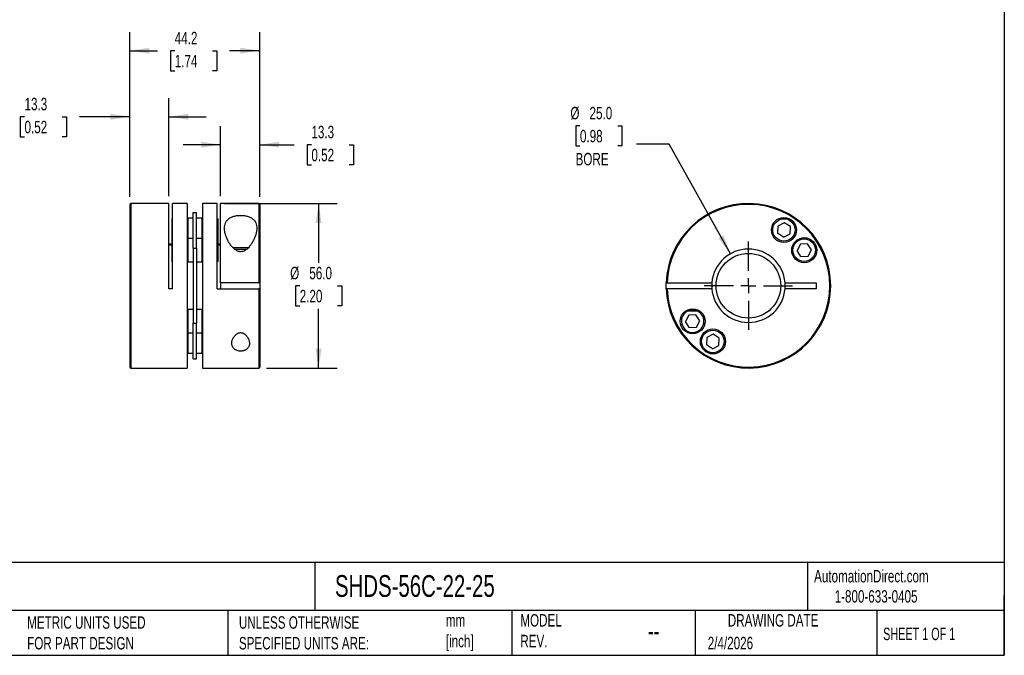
# Model space of a CAD drawing. Header units: millimetres. Extents: x 13 to 546, y 13 to 419.
# Tile 2 of 3: x 211 to 546, y 13 to 229. Entities that reach past the tile are written whole.
import ezdxf

# ---------------------------------------------------------------- set-up
doc = ezdxf.new("R2010")
doc.units = ezdxf.units.MM
doc.header["$LTSCALE"] = 2
doc.linetypes.add('SLD-Center', pattern=[19.05, 15.24, -1.27, 1.27, -1.27])
doc.linetypes.add('SLD-Solid', pattern=[0])
doc.layers.add('CENTER', color=40, linetype='SLD-Center')
doc.layers.add('DIMENSIONS', color=140, linetype='SLD-Solid', lineweight=25)
doc.layers.add('TEXT', color=140, linetype='SLD-Solid', lineweight=25)
doc.styles.add('SLDTEXTSTYLE0', font='TXT', dxfattribs={"width": 0.7})
doc.styles.add('SLDTEXTSTYLE1', font='TXT', dxfattribs={"width": 0.65})
doc.dimstyles.new('SLDDIMSTYLE0', dxfattribs={"dimtxt": 4.316016, "dimasz": 6.604, "dimexe": 0, "dimexo": 0.0625, "dimgap": 1.079004, "dimtad": 0, "dimtih": 1, "dimtoh": 1, "dimdec": 1, "dimrnd": 1e-09, "dimzin": 12, "dimdsep": 46, "dimtxsty": 'SLDTEXTSTYLE0', "dimsah": 1, "dimcen": 0.09, "dimadec": 0, "dimazin": 3, "dimtfac": 1, "dimtdec": 1, "dimtmove": 0, "dimatfit": 0, "dimfxl": 0, "dimfrac": 2, "dimtolj": 1, "dimtzin": 12, "dimarcsym": 0})
doc.dimstyles.new('SLDDIMSTYLE1', dxfattribs={"dimtxt": 4.316016, "dimasz": 6.604, "dimexe": 0, "dimexo": 0.0625, "dimgap": 1.079004, "dimtad": 0, "dimtih": 1, "dimtoh": 1, "dimdec": 1, "dimrnd": 1e-09, "dimzin": 12, "dimdsep": 46, "dimtxsty": 'SLDTEXTSTYLE0', "dimsah": 1, "dimcen": 0.09, "dimadec": 0, "dimazin": 3, "dimtfac": 1, "dimtdec": 1, "dimtofl": 0, "dimtmove": 0, "dimatfit": 3, "dimfxl": 0, "dimfrac": 2, "dimtolj": 1, "dimtzin": 12, "dimarcsym": 0})
doc.dimstyles.new('SLDDIMSTYLE2', dxfattribs={"dimtxt": 4.316016, "dimasz": 6.604, "dimexe": 0, "dimexo": 0.0625, "dimgap": 1.079004, "dimtad": 0, "dimtih": 1, "dimtoh": 1, "dimdec": 1, "dimrnd": 1e-09, "dimzin": 4, "dimdsep": 46, "dimtxsty": 'SLDTEXTSTYLE0', "dimsah": 1, "dimcen": 0.09, "dimadec": 0, "dimazin": 1, "dimtfac": 1, "dimtdec": 1, "dimtofl": 0, "dimtmove": 0, "dimatfit": 3, "dimfxl": 0, "dimfrac": 2, "dimtolj": 1, "dimtzin": 12, "dimarcsym": 0})
doc.dimstyles.new('SLDDIMSTYLE3', dxfattribs={"dimtxt": 4.316016, "dimasz": 6.604, "dimexe": 0, "dimexo": 0.0625, "dimgap": 1.079004, "dimtad": 0, "dimtih": 1, "dimtoh": 1, "dimdec": 1, "dimrnd": 1e-09, "dimzin": 4, "dimdsep": 46, "dimtxsty": 'SLDTEXTSTYLE0', "dimsah": 1, "dimcen": 0, "dimadec": 0, "dimazin": 1, "dimtfac": 1, "dimtdec": 1, "dimtofl": 0, "dimtmove": 0, "dimatfit": 3, "dimfxl": 0, "dimfrac": 2, "dimtolj": 1, "dimtzin": 12, "dimarcsym": 0})

# ---------------------------------------------------------------- blocks, each defined once
blk = doc.blocks.new('_D')
at = {"layer": 'DIMENSIONS'}
for p, q in [((279.53, 169.02), (279.53, 192.83)), ((292.83, 168.72), (292.83, 192.83)), ((279.53, 186.48), (266.83, 186.48)), ((292.83, 186.48), (304.56, 186.48)), ((310.41, 186.48), (308.96, 186.48)), ((308.96, 186.48), (308.96, 179.62)), ((323.23, 186.48), (324.68, 186.48)), ((324.68, 186.48), (324.68, 179.62)), ((308.96, 179.62), (310.41, 179.62)), ((324.68, 179.62), (323.23, 179.62))]:
    blk.add_line(p, q, dxfattribs=at)
for points in [[(279.53, 186.48), (272.92, 187.5), (272.92, 185.47)], [(292.83, 186.48), (299.43, 185.47), (299.43, 187.5)]]:
    blk.add_solid(points, dxfattribs=at)
at = {"layer": 'DIMENSIONS', "char_height": 4.233, "attachment_point": 1, "style": 'SLDTEXTSTYLE0'}
for s, insert in [('13.3', (310.41, 192.91)), ('0.52', (310.41, 185.08))]:
    blk.add_mtext(s, dxfattribs=dict(at, insert=insert))
blk = doc.blocks.new('_D_1')
at = {"layer": 'DIMENSIONS'}
for p, q in [((248.63, 168.72), (248.63, 202.35)), ((261.93, 169.02), (261.93, 202.35)), ((212.82, 196), (211.37, 196)), ((211.37, 196), (211.37, 189.14)), ((225.65, 196), (227.1, 196)), ((227.1, 196), (227.1, 189.14)), ((248.63, 196), (231.49, 196)), ((261.93, 196), (274.63, 196)), ((211.37, 189.14), (212.82, 189.14)), ((227.1, 189.14), (225.65, 189.14))]:
    blk.add_line(p, q, dxfattribs=at)
for points in [[(248.63, 196), (242.02, 197.02), (242.02, 194.99)], [(261.93, 196), (268.53, 194.99), (268.53, 197.02)]]:
    blk.add_solid(points, dxfattribs=at)
at = {"layer": 'DIMENSIONS', "char_height": 4.233, "attachment_point": 1, "style": 'SLDTEXTSTYLE0'}
for s, insert in [('13.3', (212.82, 202.43)), ('0.52', (212.82, 194.6))]:
    blk.add_mtext(s, dxfattribs=dict(at, insert=insert))
blk = doc.blocks.new('_D_2')
at = {"layer": 'DIMENSIONS'}
for p, q in [((248.63, 168.72), (248.63, 224.82)), ((292.83, 168.72), (292.83, 224.82)), ((248.63, 218.47), (258.06, 218.47)), ((263.91, 218.47), (262.46, 218.47)), ((262.46, 218.47), (262.46, 211.61)), ((276.73, 218.47), (278.18, 218.47)), ((278.18, 218.47), (278.18, 211.61)), ((292.83, 218.47), (282.58, 218.47)), ((262.46, 211.61), (263.91, 211.61)), ((278.18, 211.61), (276.73, 211.61))]:
    blk.add_line(p, q, dxfattribs=at)
for points in [[(248.63, 218.47), (255.23, 217.46), (255.23, 219.49)], [(292.83, 218.47), (286.22, 219.49), (286.22, 217.46)]]:
    blk.add_solid(points, dxfattribs=at)
at = {"layer": 'DIMENSIONS', "char_height": 4.233, "attachment_point": 1, "style": 'SLDTEXTSTYLE0'}
for s, insert in [('44.2', (263.91, 224.89)), ('1.74', (263.91, 217.07))]:
    blk.add_mtext(s, dxfattribs=dict(at, insert=insert))
blk = doc.blocks.new('_D_3')
at = {"layer": 'DIMENSIONS'}
for p, q in [((280.87, 166.48), (319.19, 166.48)), ((312.84, 166.48), (312.84, 146.31)), ((306.43, 138.48), (304.98, 138.48)), ((304.98, 138.48), (304.98, 131.62)), ((319.26, 138.48), (320.71, 138.48)), ((320.71, 138.48), (320.71, 131.62)), ((304.98, 131.62), (306.43, 131.62)), ((312.84, 110.48), (312.84, 130.66)), ((320.71, 131.62), (319.26, 131.62)), ((295.07, 110.48), (319.19, 110.48))]:
    blk.add_line(p, q, dxfattribs=at)
for points in [[(312.84, 166.48), (311.83, 159.88), (313.86, 159.88)], [(312.84, 110.48), (313.86, 117.09), (311.83, 117.09)]]:
    blk.add_solid(points, dxfattribs=at)
at = {"layer": 'DIMENSIONS', "char_height": 4.233, "attachment_point": 1, "style": 'SLDTEXTSTYLE0'}
for s, insert in [('%%c', (303.17, 144.91)), ('56.0', (309.69, 144.91)), ('2.20', (306.43, 137.08))]:
    blk.add_mtext(s, dxfattribs=dict(at, insert=insert))
blk = doc.blocks.new('_D_4')
at = {"layer": 'DIMENSIONS'}
for p, q in [((401.75, 192.93), (400.31, 192.93)), ((400.31, 192.93), (400.31, 186.07)), ((414.58, 192.93), (416.03, 192.93)), ((416.03, 192.93), (416.03, 186.07)), ((400.31, 186.07), (401.75, 186.07)), ((416.03, 186.07), (414.58, 186.07)), ((432.13, 186.66), (421.01, 186.66)), ((452.96, 149.39), (432.13, 186.66))]:
    blk.add_line(p, q, dxfattribs=at)
blk.add_solid([(452.96, 149.39), (450.63, 155.65), (448.85, 154.66)], dxfattribs=at)
at = {"layer": 'DIMENSIONS', "char_height": 4.233, "attachment_point": 1, "style": 'SLDTEXTSTYLE0'}
for s, insert in [('%%c', (398.5, 199.35)), ('25.0', (405.01, 199.35)), ('0.98', (401.75, 191.52)), ('BORE', (400.26, 183.7))]:
    blk.add_mtext(s, dxfattribs=dict(at, insert=insert))
blk = doc.blocks.new('SW_CENTERMARKSYMBOL_0')
at = {"layer": 'CENTER', "color": 0}
for p, q in [((0, 5.08), (0, 15.04)), ((-5.08, 0), (-15.04, 0)), ((0, 0), (-2.54, 0)), ((0, 0), (0, 2.54)), ((0, 0), (0, -2.54)), ((0, 0), (2.54, 0)), ((5.08, 0), (15.04, 0)), ((0, -5.08), (0, -15.04))]:
    blk.add_line(p, q, dxfattribs=at)

msp = doc.modelspace()

# ---------------------------------------------------------------- linework, layer by layer
for p, q in [((248.63, 166.18), (248.63, 110.78)), ((261.93, 166.48), (248.93, 166.48)), ((248.93, 166.48), (248.93, 110.48)), ((261.93, 137.48), (261.93, 166.48)), ((268.13, 166.48), (263.13, 166.48)), ((263.13, 137.48), (263.13, 166.48)), ((268.13, 166.48), (268.13, 110.48)), ((278.33, 166.48), (273.33, 166.48)), ((273.33, 166.48), (273.33, 110.48)), ((278.33, 137.48), (278.33, 166.48)), ((292.53, 166.48), (279.53, 166.48)), ((279.53, 139.48), (279.53, 166.48)), ((292.53, 166.48), (292.53, 139.48)), ((292.83, 166.18), (292.83, 139.48)), ((263.13, 161.49), (262.93, 161.29)), ((262.93, 161.29), (262.93, 154.4)), ((268.33, 161.46), (268.13, 161.26)), ((270.13, 161.46), (268.33, 161.46)), ((268.33, 161.46), (268.33, 154.57)), ((270.13, 151.26), (270.13, 163.4)), ((270.13, 163.4), (271.33, 163.4)), ((271.33, 151.26), (271.33, 163.4)), ((273.13, 161.46), (271.33, 161.46)), ((273.33, 161.26), (273.13, 161.46)), ((273.13, 161.46), (273.13, 154.57)), ((278.53, 161.29), (278.33, 161.49)), ((278.53, 161.29), (278.53, 159.26)), ((278.53, 159.26), (278.33, 159.46)), ((278.53, 159.26), (278.53, 155.66)), ((469.08, 158.78), (468.97, 156.33)), ((471.26, 159.91), (469.08, 158.78)), ((473.33, 158.59), (471.26, 159.91)), ((473.22, 156.14), (473.33, 158.59)), ((263.13, 154.6), (262.93, 154.4)), ((262.93, 154.4), (262.93, 146.75)), ((268.33, 154.57), (268.13, 154.37)), ((270.13, 154.57), (268.33, 154.57)), ((268.33, 154.57), (268.33, 146.57)), ((273.13, 154.57), (271.33, 154.57)), ((273.33, 154.37), (273.13, 154.57)), ((273.13, 154.57), (273.13, 146.57)), ((278.33, 155.46), (278.53, 155.66)), ((278.53, 155.66), (278.53, 153.64)), ((471.04, 155.01), (468.97, 156.33)), ((471.04, 155.01), (473.22, 156.14)), ((262.93, 152.58), (261.93, 152.58)), ((261.93, 152.38), (262.93, 152.38)), ((270.13, 151.26), (271.33, 151.26)), ((270.13, 151.26), (270.13, 125.71)), ((271.33, 151.26), (271.33, 125.71)), ((278.33, 153.44), (278.53, 153.64)), ((279.53, 152.58), (278.33, 152.58)), ((278.33, 152.38), (279.53, 152.38)), ((278.53, 152.15), (278.33, 152.35)), ((278.53, 153.64), (278.53, 152.58)), ((278.53, 152.38), (278.53, 152.15)), ((278.53, 152.15), (278.53, 149)), ((283.64, 151.48), (289.02, 151.48)), ((284.29, 150.88), (288.36, 150.88)), ((476.72, 152.64), (475.59, 150.47)), ((479.17, 152.75), (476.72, 152.64)), ((480.49, 150.68), (479.17, 152.75)), ((278.33, 148.8), (278.53, 149)), ((278.53, 149), (278.53, 146.75)), ((476.9, 148.4), (475.59, 150.47)), ((476.9, 148.4), (479.36, 148.5)), ((479.36, 148.5), (480.49, 150.68)), ((262.93, 146.75), (263.13, 146.55)), ((268.13, 146.77), (268.33, 146.57)), ((268.33, 146.57), (270.13, 146.57)), ((271.33, 146.57), (273.13, 146.57)), ((273.13, 146.57), (273.33, 146.77)), ((278.33, 146.55), (278.53, 146.75)), ((263.13, 137.48), (261.93, 137.48)), ((278.33, 137.48), (292.53, 137.48)), ((292.53, 139.48), (279.53, 139.48)), ((279.53, 139.48), (279.53, 137.48)), ((292.53, 137.48), (292.53, 110.48)), ((292.83, 139.48), (292.83, 137.48)), ((292.83, 137.48), (292.83, 110.78)), ((431.38, 139.48), (446.6, 139.48)), ((446.6, 137.48), (431.38, 137.48)), ((471.52, 139.48), (482.06, 139.48)), ((482.06, 137.48), (471.52, 137.48)), ((482.06, 139.48), (482.06, 137.48)), ((268.33, 130.4), (268.13, 130.2)), ((270.13, 130.4), (268.33, 130.4)), ((268.33, 130.4), (268.33, 122.4)), ((273.13, 130.4), (271.33, 130.4)), ((273.33, 130.2), (273.13, 130.4)), ((273.13, 130.4), (273.13, 122.4)), ((438.77, 128.46), (437.63, 126.29)), ((437.81, 129.98), (441.76, 129.98)), ((438.37, 130.28), (441.8, 130.28)), ((441.22, 128.57), (438.77, 128.46)), ((442.54, 126.5), (441.22, 128.57)), ((441.76, 129.98), (441.98, 130.2)), ((270.13, 113.57), (270.13, 125.71)), ((270.13, 125.71), (271.33, 125.71)), ((271.33, 113.57), (271.33, 125.71)), ((438.95, 124.22), (437.63, 126.29)), ((438.95, 124.22), (441.4, 124.33)), ((441.4, 124.33), (442.54, 126.5)), ((268.13, 122.6), (268.33, 122.4)), ((268.33, 122.4), (270.13, 122.4)), ((268.33, 122.4), (268.33, 115.51)), ((271.33, 122.4), (273.13, 122.4)), ((273.13, 122.4), (273.33, 122.6)), ((273.13, 122.4), (273.13, 115.51)), ((444.9, 120.83), (444.8, 118.38)), ((447.08, 121.96), (444.9, 120.83)), ((449.15, 120.64), (447.08, 121.96)), ((449.04, 118.19), (449.15, 120.64)), ((446.87, 117.06), (444.8, 118.38)), ((446.87, 117.06), (449.04, 118.19)), ((268.13, 115.71), (268.33, 115.51)), ((268.33, 115.51), (270.13, 115.51)), ((271.33, 115.51), (273.13, 115.51)), ((273.13, 115.51), (273.33, 115.71)), ((270.13, 113.57), (271.33, 113.57)), ((248.93, 110.48), (268.13, 110.48)), ((273.33, 110.48), (292.53, 110.48))]:
    msp.add_line(p, q)
at = {"flags": 128}
msp.add_lwpolyline([(431.08, 137.48), (431.06, 138.81), (431.08, 139.48)], dxfattribs=at)
for centre, radius in [((471.15, 157.46), 4.25), ((471.15, 157.46), 3.82), ((478.04, 150.57), 4.25), ((478.04, 150.57), 3.83), ((459.06, 138.48), 11), ((440.09, 126.4), 4.25), ((446.97, 119.51), 4.25), ((446.97, 119.51), 3.83)]:
    msp.add_circle(centre, radius)
for centre, radius, start, end in [((248.93, 166.18), 0.3, 90, 180), ((292.53, 166.18), 0.3, 0, 90), ((459.06, 138.48), 28, 182.0467, 177.9533), ((459.06, 138.48), 27.7, 182.0689, 177.9311), ((459.06, 138.48), 12.5, 4.5886, 175.4114), ((459.06, 138.48), 12.5, 175.4114, 184.5886), ((459.06, 138.48), 12.5, 184.5886, 355.4114), ((459.06, 138.48), 12.5, 355.4114, 4.5886), ((440.09, 126.4), 3.83, 110.2214, 0), ((440.09, 126.4), 3.83, 0, 69.7786), ((248.93, 110.78), 0.3, 180, 270), ((292.53, 110.78), 0.3, 270, 0)]:
    msp.add_arc(centre, radius, start, end)
for points, knots in [([(280.83, 158.08), (280.83, 157.92), (280.83, 157.75), (280.86, 157.41), (280.88, 157.24), (280.96, 156.73), (281.04, 156.38), (281.33, 155.33), (281.61, 154.63), (282.15, 153.57), (282.35, 153.22), (282.79, 152.53), (283.04, 152.19), (283.44, 151.7), (283.58, 151.54), (283.89, 151.23), (284.05, 151.08), (284.38, 150.8), (284.56, 150.66), (284.94, 150.43), (285.14, 150.32), (285.46, 150.2), (285.57, 150.16), (285.8, 150.1), (285.91, 150.08), (286.26, 150.04), (286.49, 150.04), (286.95, 150.12), (287.17, 150.18), (287.59, 150.36), (287.79, 150.47), (288.34, 150.83), (288.67, 151.12), (289.26, 151.75), (289.53, 152.08), (290, 152.74), (290.22, 153.08), (290.61, 153.78), (290.79, 154.12), (291.11, 154.83), (291.24, 155.18), (291.48, 155.88), (291.58, 156.22), (291.73, 156.91), (291.78, 157.25), (291.83, 157.92), (291.83, 158.24), (291.78, 158.88), (291.72, 159.18), (291.53, 159.77), (291.4, 160.06), (291.15, 160.46), (291.06, 160.59), (290.85, 160.84), (290.73, 160.96), (290.36, 161.3), (290.07, 161.5), (289.4, 161.86), (289.03, 162.01), (288.43, 162.18), (288.22, 162.23), (287.79, 162.32), (287.57, 162.35), (287.12, 162.41), (286.89, 162.42), (286.43, 162.44), (286.2, 162.44), (285.75, 162.42), (285.52, 162.4), (285.07, 162.35), (284.85, 162.32), (284.21, 162.19), (283.81, 162.07), (283.07, 161.77), (282.74, 161.6), (282.3, 161.29), (282.17, 161.18), (281.92, 160.96), (281.8, 160.84), (281.49, 160.47), (281.33, 160.2), (280.93, 159.35), (280.83, 158.74), (280.83, 158.08)], [0, 0, 0, 0, 0.015625, 0.015625, 0.03125, 0.03125, 0.0625, 0.0625, 0.125, 0.125, 0.15625, 0.15625, 0.1875, 0.1875, 0.203125, 0.203125, 0.21875, 0.21875, 0.234375, 0.234375, 0.25, 0.25, 0.257813, 0.257813, 0.265625, 0.265625, 0.28125, 0.28125, 0.296875, 0.296875, 0.3125, 0.3125, 0.34375, 0.34375, 0.375, 0.375, 0.40625, 0.40625, 0.4375, 0.4375, 0.46875, 0.46875, 0.5, 0.5, 0.53125, 0.53125, 0.5625, 0.5625, 0.59375, 0.59375, 0.625, 0.625, 0.640625, 0.640625, 0.65625, 0.65625, 0.6875, 0.6875, 0.71875, 0.71875, 0.734375, 0.734375, 0.75, 0.75, 0.765625, 0.765625, 0.78125, 0.78125, 0.796875, 0.796875, 0.8125, 0.8125, 0.84375, 0.84375, 0.875, 0.875, 0.890625, 0.890625, 0.90625, 0.90625, 0.9375, 0.9375, 1, 1, 1, 1]), ([(292.53, 139.48), (292.61, 139.48), (292.68, 139.48), (292.79, 139.48), (292.83, 139.48), (292.83, 139.48)], [0, 0, 0, 0, 0.5, 0.5, 1, 1, 1, 1]), ([(292.83, 137.48), (292.83, 137.48), (292.79, 137.48), (292.68, 137.48), (292.61, 137.48), (292.53, 137.48)], [0, 0, 0, 0, 0.5, 0.5, 1, 1, 1, 1]), ([(431.08, 139.48), (431.08, 139.48), (431.11, 139.48), (431.22, 139.48), (431.3, 139.48), (431.38, 139.48)], [0, 0, 0, 0, 0.5, 0.5, 1, 1, 1, 1]), ([(431.38, 137.48), (431.3, 137.48), (431.22, 137.48), (431.11, 137.48), (431.08, 137.48), (431.08, 137.48)], [0, 0, 0, 0, 0.5, 0.5, 1, 1, 1, 1]), ([(283.33, 118.89), (283.33, 118.71), (283.34, 118.54), (283.4, 118.21), (283.45, 118.04), (283.57, 117.72), (283.65, 117.57), (283.85, 117.28), (283.97, 117.14), (284.25, 116.89), (284.41, 116.77), (284.78, 116.56), (284.97, 116.48), (285.41, 116.34), (285.64, 116.29), (286.12, 116.23), (286.36, 116.23), (286.73, 116.25), (286.85, 116.27), (287.08, 116.31), (287.2, 116.33), (287.42, 116.39), (287.52, 116.43), (287.73, 116.51), (287.83, 116.55), (288.12, 116.69), (288.28, 116.8), (288.58, 117.05), (288.71, 117.18), (288.93, 117.46), (289.02, 117.61), (289.16, 117.93), (289.22, 118.09), (289.29, 118.42), (289.32, 118.58), (289.33, 118.93), (289.32, 119.1), (289.28, 119.45), (289.25, 119.63), (289.15, 119.98), (289.09, 120.16), (288.87, 120.69), (288.68, 121.03), (288.29, 121.52), (288.14, 121.68), (287.82, 121.96), (287.64, 122.1), (287.34, 122.27), (287.23, 122.32), (287.02, 122.4), (286.9, 122.44), (286.66, 122.49), (286.54, 122.51), (286.3, 122.52), (286.18, 122.51), (285.82, 122.47), (285.58, 122.39), (285.16, 122.2), (284.97, 122.07), (284.63, 121.79), (284.47, 121.64), (284.2, 121.32), (284.08, 121.16), (283.76, 120.65), (283.6, 120.29), (283.38, 119.59), (283.33, 119.24), (283.33, 118.89)], [0, 0, 0, 0, 0.03125, 0.03125, 0.0625, 0.0625, 0.09375, 0.09375, 0.125, 0.125, 0.15625, 0.15625, 0.1875, 0.1875, 0.21875, 0.21875, 0.25, 0.25, 0.265625, 0.265625, 0.28125, 0.28125, 0.296875, 0.296875, 0.3125, 0.3125, 0.34375, 0.34375, 0.375, 0.375, 0.40625, 0.40625, 0.4375, 0.4375, 0.46875, 0.46875, 0.5, 0.5, 0.53125, 0.53125, 0.5625, 0.5625, 0.625, 0.625, 0.65625, 0.65625, 0.6875, 0.6875, 0.703125, 0.703125, 0.71875, 0.71875, 0.734375, 0.734375, 0.75, 0.75, 0.78125, 0.78125, 0.8125, 0.8125, 0.84375, 0.84375, 0.875, 0.875, 0.9375, 0.9375, 1, 1, 1, 1])]:
    msp.add_open_spline(points, degree=3, knots=knots)
at = {"layer": 'TEXT'}
for p, q in [((546.1, 419.1), (546.1, 12.7)), ((546.1, 44.25), (12.7, 44.25)), ((311.52, 44.25), (311.52, 27.94)), ((479.15, 44.25), (479.15, 27.94)), ((546.1, 12.7), (546.1, 33.02)), ((546.1, 27.94), (12.7, 27.94)), ((282, 27.94), (282, 12.7)), ((378.6, 27.94), (378.6, 12.7)), ((440.93, 27.94), (440.93, 12.7)), ((502.7, 27.94), (502.7, 12.7)), ((12.7, 12.7), (546.1, 12.7))]:
    msp.add_line(p, q, dxfattribs=at)

# ---------------------------------------------------------------- block references
at = {"layer": 'CENTER'}
msp.add_blockref('SW_CENTERMARKSYMBOL_0', (459.06, 138.48), dxfattribs=at)

# ---------------------------------------------------------------- texts
at = {"layer": 'TEXT'}
for s, insert, char_height, attachment_point, style in [('AutomationDirect.com', (481.39, 41.75), 4.2333, 1, 'SLDTEXTSTYLE0'), ('SHDS-56C-22-25', (318.42, 40), 7.4083, 1, 'SLDTEXTSTYLE0'), ('1-800-633-0405', (488.38, 34.87), 4.2333, 1, 'SLDTEXTSTYLE0'), ('MODEL ^JREV.', (381.47, 26.73), 4.2333, 1, 'SLDTEXTSTYLE0'), ('DRAWING DATE', (467.45, 26.73), 4.2333, 2, 'SLDTEXTSTYLE0'), ('METRIC UNITS USED ^JFOR PART DESIGN', (213.71, 25.99), 4.2333, 1, 'SLDTEXTSTYLE0'), ('UNLESS OTHERWISE ^JSPECIFIED UNITS ARE:', (285.74, 25.99), 4.2333, 1, 'SLDTEXTSTYLE0'), ('mm^J[inch]', (356.13, 26.72), 4.233, 1, 'SLDTEXTSTYLE0'), ('--', (424.86, 24.15), 6.35, 1, 'SLDTEXTSTYLE0'), ('SHEET 1 OF 1', (504.88, 22.1), 4.2333, 1, 'SLDTEXTSTYLE1'), ('2/4/2026', (445.23, 18.98), 4.233, 1, 'SLDTEXTSTYLE0')]:
    msp.add_mtext(s, dxfattribs=dict(at, insert=insert, char_height=char_height, attachment_point=attachment_point, style=style))

# ---------------------------------------------------------------- dimensions: what is measured, and where the dimension line sits
at = {"layer": 'DIMENSIONS'}
for base, p1, p2, dimstyle, picture, middle in [((292.83, 218.47), (248.63, 166.18), (292.83, 166.18), 'SLDDIMSTYLE1', '_D_2', (270.32, 218.47)), ((261.93, 196), (248.63, 166.18), (261.93, 166.48), 'SLDDIMSTYLE0', '_D_1', (219.23, 196)), ((292.83, 186.48), (279.53, 166.48), (292.83, 166.18), 'SLDDIMSTYLE0', '_D', (316.82, 186.48))]:
    dim = msp.add_linear_dim(base=base, p1=p1, p2=p2, dimstyle=dimstyle, dxfattribs=at)
    dim.commit()
    dim.dimension.update_dxf_attribs({"geometry": picture, "text_midpoint": middle, "dimtype": 160})
dim = msp.add_diameter_dim_2p(p1=(465.16, 127.57), p2=(452.96, 149.39), text='<>\\PBORE', dimstyle='SLDDIMSTYLE3', dxfattribs=at)
dim.commit()
dim.dimension.update_dxf_attribs({"geometry": '_D_4', "text_midpoint": (408.17, 188.89), "dimtype": 163})
dim = msp.add_linear_dim(base=(312.84, 110.48), p1=(278.33, 166.48), p2=(292.53, 110.48), angle=90, text='%%c<>', dimstyle='SLDDIMSTYLE2', dxfattribs=at)
dim.commit()
dim.dimension.update_dxf_attribs({"geometry": '_D_3', "text_midpoint": (312.84, 138.48), "dimtype": 160})

doc.saveas('drawing.dxf')
